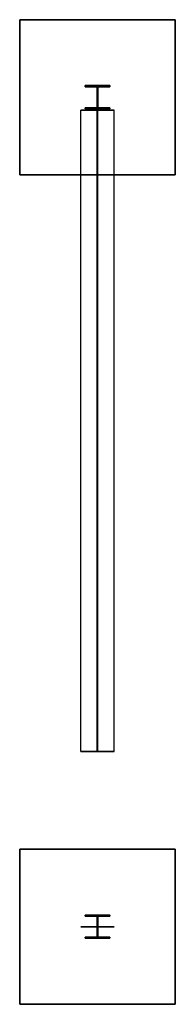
# Model space of a CAD drawing. Header units: millimetres. Extents: x -700 to 700, y 3620 to 12500.
import ezdxf

# ---------------------------------------------------------------- set-up
doc = ezdxf.new("R2010")
doc.units = ezdxf.units.MM
for name, color, linetype in [('3', 7, 'Continuous'), ('7', 7, 'Continuous'), ('8', 7, 'Continuous')]:
    doc.layers.add(name, color=color, linetype=linetype)

msp = doc.modelspace()

# ---------------------------------------------------------------- linework, layer by layer
at = {"layer": '3', "color": 91, "true_color": 0x7fff7f}
for points in [[(150, 5900, 7200), (-150, 5900, 7200), (-150, 11682.5, 7200), (150, 11682.5, 7200)], [(-150, 5900, 7200), (-150, 5900, 7186), (-150, 11682.5, 7186), (-150, 11682.5, 7200)], [(-150, 5900, 7186), (-4.3, 5900, 7186), (-4.3, 11682.5, 7186), (-150, 11682.5, 7186)], [(-4.3, 5900, 6924), (-150, 5900, 6924), (-150, 11682.5, 6924), (-4.3, 11682.5, 6924)], [(-150, 5900, 6924), (-150, 5900, 6910), (-150, 11682.5, 6910), (-150, 11682.5, 6924)], [(-150, 5900, 6910), (150, 5900, 6910), (150, 11682.5, 6910), (-150, 11682.5, 6910)], [(150, 11682.5, 6910), (150, 11682.5, 6924), (4.2, 11682.5, 6924), (4.2, 11682.5, 7186), (150, 11682.5, 7186), (150, 11682.5, 7200), (-150, 11682.5, 7200), (-150, 11682.5, 7186), (-4.3, 11682.5, 7186), (-4.3, 11682.5, 6924), (-150, 11682.5, 6924), (-150, 11682.5, 6910)], [(-4.3, 5900, 7186), (-4.3, 5900, 6924), (-4.3, 11682.5, 6924), (-4.3, 11682.5, 7186)], [(150, 5900, 6924), (4.2, 5900, 6924), (4.2, 11682.5, 6924), (150, 11682.5, 6924)], [(4.2, 5900, 6924), (4.2, 5900, 7186), (4.2, 11682.5, 7186), (4.2, 11682.5, 6924)], [(4.2, 5900, 7186), (150, 5900, 7186), (150, 11682.5, 7186), (4.2, 11682.5, 7186)], [(150, 5900, 6910), (150, 5900, 6924), (150, 11682.5, 6924), (150, 11682.5, 6910)], [(150, 5900, 7186), (150, 5900, 7200), (150, 11682.5, 7200), (150, 11682.5, 7186)], [(150, 4319.6, 6924), (150, 4319.6, 6910), (-150, 4319.6, 6910), (-150, 4319.6, 6924), (-4.3, 4319.6, 6924), (-4.3, 4319.6, 7186), (-150, 4319.6, 7186), (-150, 4319.6, 7200), (150, 4319.6, 7200), (150, 4319.6, 7186), (4.2, 4319.6, 7186), (4.2, 4319.6, 6924)]]:
    msp.add_polyline3d(points, dxfattribs=at)
at = {"layer": '7', "color": 6, "true_color": 0xff33ff}
for points in [[(-110, 11894, 0), (-110, 11905, 0), (-110, 11905, 7200), (-110, 11894, 7200)], [(-110, 11905, 0), (110, 11905, 0), (110, 11905, 7200), (-110, 11905, 7200)], [(-110, 11706, 0), (-110, 11695, 0), (110, 11695, 0), (110, 11706, 0), (3.5, 11706, 0), (3.5, 11894, 0), (110, 11894, 0), (110, 11905, 0), (-110, 11905, 0), (-110, 11894, 0), (-3.5, 11894, 0), (-3.5, 11706, 0)], [(-110, 11695, 7200), (-110, 11706, 7200), (-3.5, 11706, 7200), (-3.5, 11894, 7200), (-110, 11894, 7200), (-110, 11905, 7200), (110, 11905, 7200), (110, 11894, 7200), (3.5, 11894, 7200), (3.5, 11706, 7200), (110, 11706, 7200), (110, 11695, 7200)], [(110, 11905, 0), (110, 11894, 0), (110, 11894, 7200), (110, 11905, 7200)], [(-3.5, 11894, 0), (-110, 11894, 0), (-110, 11894, 7200), (-3.5, 11894, 7200)], [(-3.5, 11706, 0), (-3.5, 11894, 0), (-3.5, 11894, 7200), (-3.5, 11706, 7200)], [(110, 11894, 0), (3.5, 11894, 0), (3.5, 11894, 7200), (110, 11894, 7200)], [(3.5, 11894, 0), (3.5, 11706, 0), (3.5, 11706, 7200), (3.5, 11894, 7200)], [(-110, 11695, 0), (-110, 11706, 0), (-110, 11706, 7200), (-110, 11695, 7200)], [(-110, 11706, 0), (-3.5, 11706, 0), (-3.5, 11706, 7200), (-110, 11706, 7200)], [(110, 11695, 0), (-110, 11695, 0), (-110, 11695, 7200), (110, 11695, 7200)], [(3.5, 11706, 0), (110, 11706, 0), (110, 11706, 7200), (3.5, 11706, 7200)], [(110, 11706, 0), (110, 11695, 0), (110, 11695, 7200), (110, 11706, 7200)], [(110, 4424.6, 7200), (-110, 4424.6, 7200), (-110, 4424.6, 0), (110, 4424.6, 0)], [(-110, 4424.6, 7200), (-110, 4413.6, 7200), (-110, 4413.6, 0), (-110, 4424.6, 0)], [(110, 4225.6, 7200), (110, 4214.6, 7200), (-110, 4214.6, 7200), (-110, 4225.6, 7200), (-3.5, 4225.6, 7200), (-3.5, 4413.6, 7200), (-110, 4413.6, 7200), (-110, 4424.6, 7200), (110, 4424.6, 7200), (110, 4413.6, 7200), (3.5, 4413.6, 7200), (3.5, 4225.6, 7200)], [(110, 4214.6, 0), (110, 4225.6, 0), (3.5, 4225.6, 0), (3.5, 4413.6, 0), (110, 4413.6, 0), (110, 4424.6, 0), (-110, 4424.6, 0), (-110, 4413.6, 0), (-3.5, 4413.6, 0), (-3.5, 4225.6, 0), (-110, 4225.6, 0), (-110, 4214.6, 0)], [(-110, 4413.6, 7200), (-3.5, 4413.6, 7200), (-3.5, 4413.6, 0), (-110, 4413.6, 0)], [(-3.5, 4413.6, 7200), (-3.5, 4225.6, 7200), (-3.5, 4225.6, 0), (-3.5, 4413.6, 0)], [(3.5, 4225.6, 7200), (3.5, 4413.6, 7200), (3.5, 4413.6, 0), (3.5, 4225.6, 0)], [(3.5, 4413.6, 7200), (110, 4413.6, 7200), (110, 4413.6, 0), (3.5, 4413.6, 0)], [(110, 4413.6, 7200), (110, 4424.6, 7200), (110, 4424.6, 0), (110, 4413.6, 0)], [(-3.5, 4225.6, 7200), (-110, 4225.6, 7200), (-110, 4225.6, 0), (-3.5, 4225.6, 0)], [(-110, 4225.6, 7200), (-110, 4214.6, 7200), (-110, 4214.6, 0), (-110, 4225.6, 0)], [(-110, 4214.6, 7200), (110, 4214.6, 7200), (110, 4214.6, 0), (-110, 4214.6, 0)], [(110, 4225.6, 7200), (3.5, 4225.6, 7200), (3.5, 4225.6, 0), (110, 4225.6, 0)], [(110, 4214.6, 7200), (110, 4225.6, 7200), (110, 4225.6, 0), (110, 4214.6, 0)]]:
    msp.add_polyline3d(points, dxfattribs=at)
at = {"layer": '8', "color": 253, "true_color": 0x999999}
for points in [[(700, 12500, 0), (-700, 12500, 0), (-700, 12500, -500), (700, 12500, -500)], [(-700, 12500, 0), (-700, 11100, 0), (-700, 11100, -500), (-700, 12500, -500)], [(700, 12500, 0), (700, 11100, 0), (-700, 11100, 0), (-700, 12500, 0)], [(700, 11100, -500), (700, 12500, -500), (-700, 12500, -500), (-700, 11100, -500)], [(700, 11100, 0), (700, 12500, 0), (700, 12500, -500), (700, 11100, -500)], [(-700, 11100, 0), (700, 11100, 0), (700, 11100, -500), (-700, 11100, -500)], [(700, 5019.6, 0), (-700, 5019.6, 0), (-700, 5019.6, -500), (700, 5019.6, -500)], [(-700, 5019.6, 0), (-700, 3619.6, 0), (-700, 3619.6, -500), (-700, 5019.6, -500)], [(700, 5019.6, 0), (700, 3619.6, 0), (-700, 3619.6, 0), (-700, 5019.6, 0)], [(700, 3619.6, -500), (700, 5019.6, -500), (-700, 5019.6, -500), (-700, 3619.6, -500)], [(700, 3619.6, 0), (700, 5019.6, 0), (700, 5019.6, -500), (700, 3619.6, -500)], [(-700, 3619.6, 0), (700, 3619.6, 0), (700, 3619.6, -500), (-700, 3619.6, -500)]]:
    msp.add_polyline3d(points, dxfattribs=at)

doc.saveas('drawing.dxf')
